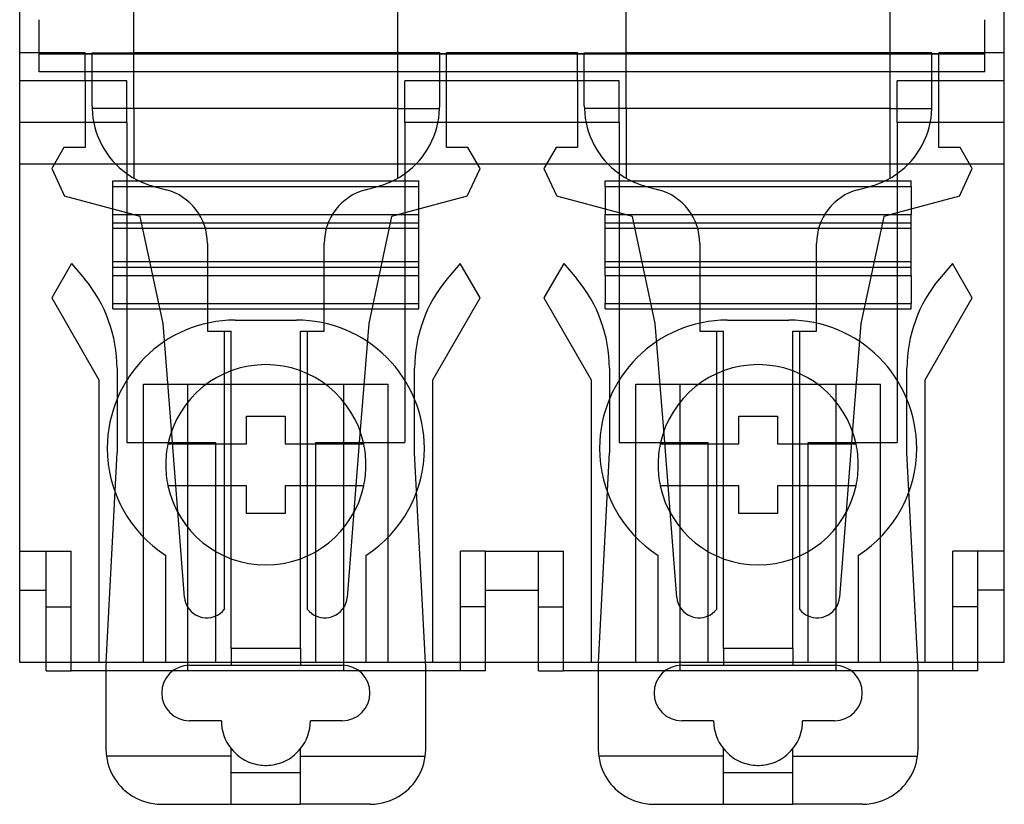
# Model space of a CAD drawing. Header units: millimetres. Extents: x -35.4 to 0, y -4.8 to 81.4.
# Tile 1 of 3: x -35.4 to 0, y -4.8 to 23.4. Entities that reach past the tile are written whole.
import ezdxf

# ---------------------------------------------------------------- set-up
doc = ezdxf.new("R2010")
doc.units = ezdxf.units.MM
doc.layers.add('HIDDEN', color=7, linetype='Continuous')
doc.layers.add('THICK', color=7, linetype='Continuous')

msp = doc.modelspace()

# ---------------------------------------------------------------- linework, layer by layer
at = {"layer": 'HIDDEN'}
for p, q in [((-34.7, 22.151), (-34.7, 23.395)), ((-0.7, 22.151), (-0.7, 23.395)), ((-35.4, 22.2), (-35.4, 22.2)), ((-34.7, 21.525), (-34.7, 22.182)), ((-34.7, 22.182), (-0.7, 22.182)), ((-0.7, 22.151), (-34.7, 22.151)), ((-33.05, 22.2), (-33.05, 22.2)), ((-32.8, 22.2), (-32.8, 22.2)), ((-31.3, 22.2), (-31.3, 22.2)), ((-21.8, 22.2), (-31.3, 22.2)), ((-21.8, 22.2), (-21.8, 22.2)), ((-20.3, 22.2), (-20.3, 22.2)), ((-20.05, 22.2), (-20.05, 22.2)), ((-15.35, 22.2), (-15.35, 22.2)), ((-15.1, 22.2), (-15.1, 22.2)), ((-13.6, 22.2), (-13.6, 22.2)), ((-4.1, 22.2), (-13.6, 22.2)), ((-4.1, 22.2), (-4.1, 22.2)), ((-2.6, 22.2), (-2.6, 22.2)), ((-2.35, 22.2), (-2.35, 22.2)), ((-0.7, 21.525), (-0.7, 22.182)), ((0, 22.2), (0, 22.2)), ((-0.7, 21.525), (-34.7, 21.525)), ((-35.4, 21.2), (-35.4, 21.2)), ((-33.05, 21.2), (-33.05, 18.8)), ((-33.05, 21.2), (-33.05, 21.2)), ((-32.8, 20.302), (-32.8, 21.2)), ((-31.55, 21.2), (-31.55, 21.2)), ((-21.55, 21.2), (-21.55, 21.2)), ((-20.3, 20.302), (-20.3, 21.2)), ((-20.05, 18.8), (-20.05, 21.2)), ((-20.05, 21.2), (-20.05, 21.2)), ((-15.35, 21.2), (-15.35, 21.2)), ((-15.35, 21.2), (-15.35, 18.8)), ((-15.1, 20.302), (-15.1, 21.2)), ((-13.85, 21.2), (-13.85, 21.2)), ((-3.85, 21.2), (-3.85, 21.2)), ((-2.6, 20.302), (-2.6, 21.2)), ((-2.35, 18.8), (-2.35, 21.2)), ((-2.35, 21.2), (-2.35, 21.2)), ((0, 21.2), (0, 21.2)), ((-32.8, 20.302), (-32.8, 20.287)), ((-32.8, 20.302), (-32.8, 20.302)), ((-32.8, 20.287), (-32.8, 20.273)), ((-32.8, 20.273), (-32.8, 20.258)), ((-32.8, 20.258), (-32.799, 20.244)), ((-32.799, 20.244), (-32.799, 20.229)), ((-32.799, 20.229), (-32.799, 20.215)), ((-32.799, 20.215), (-32.798, 20.2)), ((-31.55, 20.2), (-32.798, 20.2)), ((-21.55, 20.2), (-20.302, 20.2)), ((-20.302, 20.2), (-20.301, 20.215)), ((-20.301, 20.244), (-20.3, 20.258)), ((-20.301, 20.229), (-20.301, 20.244)), ((-20.301, 20.215), (-20.301, 20.229)), ((-20.3, 20.302), (-20.3, 20.302)), ((-20.3, 20.287), (-20.3, 20.302)), ((-20.3, 20.273), (-20.3, 20.287)), ((-20.3, 20.258), (-20.3, 20.273)), ((-15.1, 20.302), (-15.1, 20.287)), ((-15.1, 20.302), (-15.1, 20.302)), ((-15.1, 20.287), (-15.1, 20.273)), ((-15.1, 20.273), (-15.1, 20.258)), ((-15.1, 20.258), (-15.099, 20.244)), ((-15.099, 20.244), (-15.099, 20.229)), ((-15.099, 20.229), (-15.099, 20.215)), ((-15.099, 20.215), (-15.098, 20.2)), ((-13.85, 20.2), (-15.098, 20.2)), ((-3.85, 20.2), (-2.602, 20.2)), ((-2.602, 20.2), (-2.601, 20.215)), ((-2.601, 20.244), (-2.6, 20.258)), ((-2.601, 20.229), (-2.601, 20.244)), ((-2.601, 20.215), (-2.601, 20.229)), ((-2.6, 20.302), (-2.6, 20.302)), ((-2.6, 20.287), (-2.6, 20.302)), ((-2.6, 20.273), (-2.6, 20.287)), ((-2.6, 20.258), (-2.6, 20.273)), ((-35.4, 19.7), (-35.4, 19.7)), ((-33.05, 19.7), (-35.4, 19.7)), ((-33.05, 19.7), (-33.05, 19.7)), ((-20.05, 19.7), (-20.05, 19.7)), ((-15.35, 19.7), (-20.05, 19.7)), ((-15.35, 19.7), (-15.35, 19.7)), ((-2.35, 19.7), (-2.35, 19.7)), ((0, 19.7), (-2.35, 19.7)), ((0, 19.7), (0, 19.7)), ((-33.817, 18.8), (-34.25, 18.05)), ((-33.05, 18.8), (-33.817, 18.8)), ((-33.817, 18.8), (-33.817, 18.8)), ((-33.05, 18.8), (-33.05, 18.8)), ((-19.283, 18.8), (-20.05, 18.8)), ((-20.05, 18.8), (-20.05, 18.8)), ((-18.85, 18.05), (-19.283, 18.8)), ((-19.283, 18.8), (-19.283, 18.8)), ((-16.117, 18.8), (-16.55, 18.05)), ((-15.35, 18.8), (-16.117, 18.8)), ((-16.117, 18.8), (-16.117, 18.8)), ((-15.35, 18.8), (-15.35, 18.8)), ((-1.583, 18.8), (-2.35, 18.8)), ((-2.35, 18.8), (-2.35, 18.8)), ((-1.15, 18.05), (-1.583, 18.8)), ((-1.583, 18.8), (-1.583, 18.8)), ((-35.4, 18.2), (-35.4, 18.2)), ((0, 18.2), (-35.4, 18.2)), ((0, 18.2), (0, 18.2)), ((-34.25, 18.05), (-33.787, 17.057)), ((-34.25, 18.05), (-34.25, 18.05)), ((-31.3, 17.704), (-31.3, 17.704)), ((-21.8, 17.704), (-21.8, 17.704)), ((-19.313, 17.057), (-18.85, 18.05)), ((-18.85, 18.05), (-18.85, 18.05)), ((-16.55, 18.05), (-16.087, 17.057)), ((-16.55, 18.05), (-16.55, 18.05)), ((-13.6, 17.704), (-13.6, 17.704)), ((-4.1, 17.704), (-4.1, 17.704)), ((-1.613, 17.057), (-1.15, 18.05)), ((-1.15, 18.05), (-1.15, 18.05)), ((-32.05, 17.6), (-32.05, 17.6)), ((-32.05, 17.4), (-32.05, 17.6)), ((-32.05, 17.6), (-21.05, 17.6)), ((-32.05, 17.4), (-32.05, 17.4)), ((-32.05, 16.4), (-32.05, 17.4)), ((-32.05, 17.4), (-21.05, 17.4)), ((-30.576, 17.404), (-30.576, 17.404)), ((-22.524, 17.404), (-22.524, 17.404)), ((-21.05, 17.4), (-21.05, 17.6)), ((-21.05, 17.6), (-21.05, 17.6)), ((-21.05, 16.4), (-21.05, 17.4)), ((-21.05, 17.4), (-21.05, 17.4)), ((-14.35, 17.6), (-14.35, 17.6)), ((-14.35, 17.4), (-14.35, 17.6)), ((-14.35, 17.6), (-3.35, 17.6)), ((-14.35, 17.4), (-14.35, 17.4)), ((-14.35, 17.4), (-14.35, 16.4)), ((-14.35, 17.4), (-3.35, 17.4)), ((-12.876, 17.404), (-12.876, 17.404)), ((-4.824, 17.404), (-4.824, 17.404)), ((-3.35, 17.4), (-3.35, 17.6)), ((-3.35, 17.6), (-3.35, 17.6)), ((-3.35, 17.4), (-3.35, 16.4)), ((-3.35, 17.4), (-3.35, 17.4)), ((-33.787, 17.057), (-33.787, 17.057)), ((-31.55, 16.458), (-33.787, 17.057)), ((-30.132, 17.285), (-30.132, 17.285)), ((-22.968, 17.285), (-22.968, 17.285)), ((-19.313, 17.057), (-21.55, 16.458)), ((-19.313, 17.057), (-19.313, 17.057)), ((-13.85, 16.458), (-16.087, 17.057)), ((-16.087, 17.057), (-16.087, 17.057)), ((-12.432, 17.285), (-12.432, 17.285)), ((-5.268, 17.285), (-5.268, 17.285)), ((-1.613, 17.057), (-3.85, 16.458)), ((-1.613, 17.057), (-1.613, 17.057)), ((-32.05, 15.9), (-32.05, 16.4)), ((-32.05, 16.4), (-21.05, 16.4)), ((-31.064, 16.327), (-31.064, 16.327)), ((-22.036, 16.327), (-22.036, 16.327)), ((-21.05, 15.9), (-21.05, 16.4)), ((-14.35, 15.9), (-14.35, 16.4)), ((-14.35, 16.4), (-3.35, 16.4)), ((-13.364, 16.327), (-13.364, 16.327)), ((-4.336, 16.327), (-4.336, 16.327)), ((-3.35, 15.9), (-3.35, 16.4)), ((-32.05, 16.1), (-32.05, 16.1)), ((-32.05, 16.1), (-21.05, 16.1)), ((-21.05, 16.1), (-21.05, 16.1)), ((-14.35, 16.1), (-14.35, 16.1)), ((-14.35, 16.1), (-3.35, 16.1)), ((-3.35, 16.1), (-3.35, 16.1)), ((-32.05, 14.7), (-32.05, 15.918)), ((-32.05, 15.9), (-32.05, 15.9)), ((-32.05, 15.9), (-21.05, 15.9)), ((-21.05, 14.7), (-21.05, 15.918)), ((-21.05, 15.9), (-21.05, 15.9)), ((-14.35, 14.7), (-14.35, 15.918)), ((-14.35, 15.9), (-14.35, 15.9)), ((-14.35, 15.9), (-3.35, 15.9)), ((-3.35, 14.7), (-3.35, 15.918)), ((-3.35, 15.9), (-3.35, 15.9)), ((-28.65, 15.353), (-28.65, 15.353)), ((-24.45, 15.353), (-24.45, 15.353)), ((-10.95, 15.353), (-10.95, 15.353)), ((-6.75, 15.353), (-6.75, 15.353)), ((-33.535, 14.636), (-34.25, 13.398)), ((-33.535, 14.636), (-33.07, 14.081)), ((-33.535, 14.636), (-33.535, 14.636)), ((-32.05, 14.7), (-32.05, 14.7)), ((-32.05, 14.2), (-32.05, 14.7)), ((-32.05, 14.7), (-21.05, 14.7)), ((-21.05, 14.2), (-21.05, 14.7)), ((-21.05, 14.7), (-21.05, 14.7)), ((-19.565, 14.636), (-20.03, 14.081)), ((-18.85, 13.398), (-19.565, 14.636)), ((-19.565, 14.636), (-19.565, 14.636)), ((-15.835, 14.636), (-16.55, 13.398)), ((-15.835, 14.636), (-15.37, 14.081)), ((-15.835, 14.636), (-15.835, 14.636)), ((-14.35, 14.7), (-14.35, 14.7)), ((-14.35, 14.2), (-14.35, 14.7)), ((-14.35, 14.7), (-3.35, 14.7)), ((-3.35, 14.2), (-3.35, 14.7)), ((-3.35, 14.7), (-3.35, 14.7)), ((-1.865, 14.636), (-2.33, 14.081)), ((-1.15, 13.398), (-1.865, 14.636)), ((-1.865, 14.636), (-1.865, 14.636)), ((-32.05, 14.5), (-32.05, 14.5)), ((-32.05, 14.5), (-21.05, 14.5)), ((-32.05, 13.2), (-32.05, 14.2)), ((-32.05, 14.2), (-21.05, 14.2)), ((-21.05, 14.5), (-21.05, 14.5)), ((-21.05, 13.2), (-21.05, 14.2)), ((-14.35, 14.5), (-14.35, 14.5)), ((-14.35, 14.5), (-3.35, 14.5)), ((-14.35, 14.2), (-14.35, 13.2)), ((-14.35, 14.2), (-3.35, 14.2)), ((-3.35, 14.5), (-3.35, 14.5)), ((-3.35, 14.2), (-3.35, 13.2)), ((-33.07, 14.081), (-33.07, 14.081)), ((-20.03, 14.081), (-20.03, 14.081)), ((-15.37, 14.081), (-15.37, 14.081)), ((-2.33, 14.081), (-2.33, 14.081)), ((-34.25, 13.398), (-34.25, 13.398)), ((-34.25, 13.398), (-32.55, 10.454)), ((-32.05, 13.2), (-32.05, 13.2)), ((-32.05, 13), (-32.05, 13.2)), ((-32.05, 13.2), (-21.05, 13.2)), ((-21.05, 13), (-21.05, 13.2)), ((-21.05, 13.2), (-21.05, 13.2)), ((-20.55, 10.454), (-18.85, 13.398)), ((-18.85, 13.398), (-18.85, 13.398)), ((-16.55, 13.398), (-16.55, 13.398)), ((-16.55, 13.398), (-14.85, 10.454)), ((-14.35, 13.2), (-14.35, 13.2)), ((-14.35, 13), (-14.35, 13.2)), ((-14.35, 13.2), (-3.35, 13.2)), ((-3.35, 13), (-3.35, 13.2)), ((-3.35, 13.2), (-3.35, 13.2)), ((-2.85, 10.454), (-1.15, 13.398)), ((-1.15, 13.398), (-1.15, 13.398)), ((-32.05, 13), (-32.05, 13)), ((-32.05, 13), (-21.05, 13)), ((-21.05, 13), (-21.05, 13)), ((-14.35, 13), (-14.35, 13)), ((-14.35, 13), (-3.35, 13)), ((-3.35, 13), (-3.35, 13)), ((-30.247, 12.482), (-30.247, 12.482)), ((-27.65, 12.6), (-27.65, 12.6)), ((-27.65, 12.6), (-25.451, 12.6)), ((-25.451, 12.6), (-25.451, 12.6)), ((-22.853, 12.482), (-22.853, 12.482)), ((-12.547, 12.482), (-12.547, 12.482)), ((-9.95, 12.6), (-7.751, 12.6)), ((-9.95, 12.6), (-9.95, 12.6)), ((-7.751, 12.6), (-7.751, 12.6)), ((-5.153, 12.482), (-5.153, 12.482)), ((-28.65, 12.2), (-28.65, 12.2)), ((-28.05, 12.2), (-28.05, 12.2)), ((-27.8, 12.2), (-27.8, 12.2)), ((-25.3, 12.2), (-25.3, 12.2)), ((-25.05, 12.2), (-25.05, 12.2)), ((-24.45, 12.2), (-24.45, 12.2)), ((-10.95, 12.2), (-10.95, 12.2)), ((-10.35, 12.2), (-10.35, 12.2)), ((-10.1, 12.2), (-10.1, 12.2)), ((-7.6, 12.2), (-7.6, 12.2)), ((-7.35, 12.2), (-7.35, 12.2)), ((-6.75, 12.2), (-6.75, 12.2)), ((-31.9, 10.867), (-31.9, 7.832)), ((-31.9, 10.867), (-31.9, 10.867)), ((-21.2, 10.867), (-21.2, 10.867)), ((-21.2, 7.832), (-21.2, 10.867)), ((-14.2, 10.867), (-14.2, 10.867)), ((-14.2, 10.867), (-14.2, 7.832)), ((-3.5, 10.867), (-3.5, 10.867)), ((-3.5, 7.832), (-3.5, 10.867)), ((-32.55, 10.454), (-32.55, 10.454)), ((-32.55, 10.454), (-32.55, 0.3)), ((-30.95, 10.3), (-30.95, 10.3)), ((-30.95, 0.3), (-30.95, 10.3)), ((-30.95, 10.3), (-26.55, 10.3)), ((-29.35, 0.3), (-29.35, 10.3)), ((-29.35, 10.3), (-29.35, 10.3)), ((-26.55, 10.3), (-22.15, 10.3)), ((-23.75, 0.3), (-23.75, 10.3)), ((-23.75, 10.3), (-23.75, 10.3)), ((-22.15, 0.3), (-22.15, 10.3)), ((-22.15, 10.3), (-22.15, 10.3)), ((-20.55, 0.3), (-20.55, 10.454)), ((-20.55, 10.454), (-20.55, 10.454)), ((-14.85, 10.454), (-14.85, 10.454)), ((-14.85, 10.454), (-14.85, 0.3)), ((-13.25, 10.3), (-8.85, 10.3)), ((-13.25, 0.3), (-13.25, 10.3)), ((-13.25, 10.3), (-13.25, 10.3)), ((-11.65, 0.3), (-11.65, 10.3)), ((-11.65, 10.3), (-11.65, 10.3)), ((-8.85, 10.3), (-4.45, 10.3)), ((-6.05, 0.3), (-6.05, 10.3)), ((-6.05, 10.3), (-6.05, 10.3)), ((-4.45, 0.3), (-4.45, 10.3)), ((-4.45, 10.3), (-4.45, 10.3)), ((-2.85, 0.3), (-2.85, 10.454)), ((-2.85, 10.454), (-2.85, 10.454)), ((-27.25, 8.15), (-27.25, 9.15)), ((-27.25, 9.15), (-25.85, 9.15)), ((-27.25, 9.15), (-27.25, 9.15)), ((-25.85, 9.15), (-25.85, 8.15)), ((-25.85, 9.15), (-25.85, 9.15)), ((-9.55, 8.15), (-9.55, 9.15)), ((-9.55, 9.15), (-8.15, 9.15)), ((-9.55, 9.15), (-9.55, 9.15)), ((-8.15, 9.15), (-8.15, 8.15)), ((-8.15, 9.15), (-8.15, 9.15)), ((-31.55, 8.2), (-31.55, 8.2)), ((-30.071, 8.15), (-30.071, 8.15)), ((-30.071, 8.15), (-27.25, 8.15)), ((-29.472, 2.637), (-29.91, 8.2)), ((-28.35, 8.2), (-28.35, 8.2)), ((-27.25, 8.15), (-27.25, 8.15)), ((-25.85, 8.15), (-23.029, 8.15)), ((-25.85, 8.15), (-25.85, 8.15)), ((-24.75, 8.2), (-24.75, 8.2)), ((-23.19, 8.2), (-23.628, 2.637)), ((-23.029, 8.15), (-23.029, 8.15)), ((-21.55, 8.2), (-21.55, 8.2)), ((-13.85, 8.2), (-13.85, 8.2)), ((-12.371, 8.15), (-12.371, 8.15)), ((-12.371, 8.15), (-9.55, 8.15)), ((-11.772, 2.637), (-12.21, 8.2)), ((-10.65, 8.2), (-10.65, 8.2)), ((-9.55, 8.15), (-9.55, 8.15)), ((-8.15, 8.15), (-5.329, 8.15)), ((-8.15, 8.15), (-8.15, 8.15)), ((-7.05, 8.2), (-7.05, 8.2)), ((-5.49, 8.2), (-5.928, 2.637)), ((-5.329, 8.15), (-5.329, 8.15)), ((-3.85, 8.2), (-3.85, 8.2)), ((-32.295, 0.3), (-31.9, 7.832)), ((-31.9, 7.832), (-31.9, 7.832)), ((-21.2, 7.832), (-21.2, 7.832)), ((-20.805, 0.3), (-21.2, 7.832)), ((-14.595, 0.3), (-14.2, 7.832)), ((-14.2, 7.832), (-14.2, 7.832)), ((-3.5, 7.832), (-3.5, 7.832)), ((-3.105, 0.3), (-3.5, 7.832)), ((-30.15, 7.4), (-30.15, 7.4)), ((-22.95, 7.4), (-22.95, 7.4)), ((-12.45, 7.4), (-12.45, 7.4)), ((-5.25, 7.4), (-5.25, 7.4)), ((-27.25, 6.65), (-30.071, 6.65)), ((-30.071, 6.65), (-30.071, 6.65)), ((-27.25, 5.65), (-27.25, 6.65)), ((-27.25, 6.65), (-27.25, 6.65)), ((-23.029, 6.65), (-25.85, 6.65)), ((-25.85, 6.65), (-25.85, 5.65)), ((-25.85, 6.65), (-25.85, 6.65)), ((-23.029, 6.65), (-23.029, 6.65)), ((-9.55, 6.65), (-12.371, 6.65)), ((-12.371, 6.65), (-12.371, 6.65)), ((-9.55, 5.65), (-9.55, 6.65)), ((-9.55, 6.65), (-9.55, 6.65)), ((-5.329, 6.65), (-8.15, 6.65)), ((-8.15, 6.65), (-8.15, 5.65)), ((-8.15, 6.65), (-8.15, 6.65)), ((-5.329, 6.65), (-5.329, 6.65)), ((-25.85, 5.65), (-27.25, 5.65)), ((-27.25, 5.65), (-27.25, 5.65)), ((-25.85, 5.65), (-25.85, 5.65)), ((-8.15, 5.65), (-9.55, 5.65)), ((-9.55, 5.65), (-9.55, 5.65)), ((-8.15, 5.65), (-8.15, 5.65)), ((-35.4, 4.3), (-35.4, 4.3)), ((-35.4, 4.3), (-34.45, 4.3)), ((-34.45, 2.9), (-34.45, 4.3)), ((-34.45, 4.3), (-34.45, 4.3)), ((-34.45, 4.3), (-34.45, 4.3)), ((-34.45, 4.3), (-33.55, 4.3)), ((-33.55, 2.3), (-33.55, 4.3)), ((-33.55, 4.3), (-33.55, 4.3)), ((-19.55, 4.3), (-19.55, 4.3)), ((-19.55, 2.3), (-19.55, 4.3)), ((-18.65, 4.3), (-19.55, 4.3)), ((-18.65, 4.3), (-18.65, 4.3)), ((-18.65, 2.9), (-18.65, 4.3)), ((-18.65, 4.3), (-16.75, 4.3)), ((-18.65, 4.3), (-18.65, 4.3)), ((-16.75, 2.9), (-16.75, 4.3)), ((-16.75, 4.3), (-16.75, 4.3)), ((-16.75, 4.3), (-15.85, 4.3)), ((-16.75, 4.3), (-16.75, 4.3)), ((-15.85, 4.3), (-15.85, 4.3)), ((-15.85, 2.3), (-15.85, 4.3)), ((-1.85, 4.3), (-1.85, 4.3)), ((-1.85, 2.3), (-1.85, 4.3)), ((-0.95, 4.3), (-1.85, 4.3)), ((-0.95, 4.3), (-0.95, 4.3)), ((-0.95, 2.9), (-0.95, 4.3)), ((-0.95, 4.3), (-0.95, 4.3)), ((0, 4.3), (-0.95, 4.3)), ((0, 4.3), (0, 4.3)), ((-30.15, 4.139), (-30.15, 4.139)), ((-30.15, 0.3), (-30.15, 4.139)), ((-22.95, 4.139), (-22.95, 4.139)), ((-22.95, 4.139), (-22.95, 0.3)), ((-12.45, 4.139), (-12.45, 4.139)), ((-12.45, 0.3), (-12.45, 4.139)), ((-5.25, 4.139), (-5.25, 4.139)), ((-5.25, 4.139), (-5.25, 0.3)), ((-35.4, 2.9), (-35.4, 2.9)), ((-35.4, 2.9), (-34.45, 2.9)), ((-34.45, 0.3), (-34.45, 2.9)), ((-34.45, 2.9), (-34.45, 2.9)), ((-18.65, 2.9), (-18.65, 2.9)), ((-18.65, 0.3), (-18.65, 2.9)), ((-18.65, 2.9), (-16.75, 2.9)), ((-16.75, 0.3), (-16.75, 2.9)), ((-16.75, 2.9), (-16.75, 2.9)), ((-0.95, 2.9), (-0.95, 2.9)), ((-0.95, 0.3), (-0.95, 2.9)), ((0, 2.9), (-0.95, 2.9)), ((0, 2.9), (0, 2.9)), ((-29.472, 2.637), (-29.472, 2.637)), ((-23.628, 2.637), (-23.628, 2.637)), ((-11.772, 2.637), (-11.772, 2.637)), ((-5.928, 2.637), (-5.928, 2.637)), ((-34.45, 2.3), (-34.45, 2.3)), ((-34.45, 2.3), (-33.55, 2.3)), ((-33.55, 0.3), (-33.55, 2.3)), ((-33.55, 2.3), (-33.55, 2.3)), ((-28.05, 2.2), (-28.05, 2.2)), ((-25.05, 2.2), (-25.05, 2.2)), ((-19.55, 0.3), (-19.55, 2.3)), ((-19.55, 2.3), (-19.55, 2.3)), ((-18.65, 2.3), (-19.55, 2.3)), ((-18.65, 2.3), (-18.65, 2.3)), ((-16.75, 2.3), (-15.85, 2.3)), ((-16.75, 2.3), (-16.75, 2.3)), ((-15.85, 0.3), (-15.85, 2.3)), ((-15.85, 2.3), (-15.85, 2.3)), ((-10.35, 2.2), (-10.35, 2.2)), ((-7.35, 2.2), (-7.35, 2.2)), ((-1.85, 0.3), (-1.85, 2.3)), ((-1.85, 2.3), (-1.85, 2.3)), ((-0.95, 2.3), (-1.85, 2.3)), ((-0.95, 2.3), (-0.95, 2.3)), ((-35.4, 0.3), (-35.4, 0.3)), ((-35.4, 0.3), (-35.4, 0.3)), ((-34.45, 0.3), (-34.45, 0.3)), ((-34.45, 0.3), (-34.45, 0.3)), ((-33.55, 0.3), (-33.55, 0.3)), ((-32.55, 0.3), (-32.55, 0.3)), ((-32.3, 0.2), (-32.3, 0.2)), ((-29.893, 0), (-32.3, 0)), ((-30.95, 0.3), (-30.95, 0.3)), ((-30.15, 0.3), (-30.15, 0.3)), ((-29.35, 0.3), (-29.35, 0.3)), ((-29.35, 0.198), (-29.35, 0.3)), ((-29.293, 0.2), (-29.293, 0.2)), ((-24.75, 0.3), (-28.35, 0.3)), ((-28.35, 0.3), (-28.35, 0.3)), ((-27.8, 0.2), (-27.8, 0.2)), ((-25.3, 0.2), (-25.3, 0.2)), ((-24.75, 0.3), (-24.75, 0.3)), ((-23.807, 0.2), (-23.807, 0.2)), ((-23.75, 0.3), (-23.75, 0.3)), ((-23.75, 0.198), (-23.75, 0.3)), ((-20.8, 0), (-23.207, 0)), ((-22.95, 0.3), (-22.95, 0.3)), ((-22.15, 0.3), (-22.15, 0.3)), ((-20.8, 0.2), (-20.8, 0.2)), ((-20.55, 0.3), (-20.55, 0.3)), ((-19.55, 0.3), (-19.55, 0.3)), ((-18.65, 0.3), (-18.65, 0.3)), ((-18.65, 0.3), (-18.65, 0.3)), ((-16.75, 0.3), (-16.75, 0.3)), ((-16.75, 0.3), (-16.75, 0.3)), ((-15.85, 0.3), (-15.85, 0.3)), ((-14.85, 0.3), (-14.85, 0.3)), ((-14.6, 0.2), (-14.6, 0.2)), ((-12.193, 0), (-14.6, 0)), ((-13.25, 0.3), (-13.25, 0.3)), ((-12.45, 0.3), (-12.45, 0.3)), ((-11.65, 0.3), (-11.65, 0.3)), ((-11.65, 0.198), (-11.65, 0.3)), ((-11.593, 0.2), (-11.593, 0.2)), ((-7.05, 0.3), (-10.65, 0.3)), ((-10.65, 0.3), (-10.65, 0.3)), ((-10.1, 0.2), (-10.1, 0.2)), ((-7.6, 0.2), (-7.6, 0.2)), ((-7.05, 0.3), (-7.05, 0.3)), ((-6.107, 0.2), (-6.107, 0.2)), ((-6.05, 0.3), (-6.05, 0.3)), ((-6.05, 0.198), (-6.05, 0.3)), ((-3.1, 0), (-5.507, 0)), ((-5.25, 0.3), (-5.25, 0.3)), ((-4.45, 0.3), (-4.45, 0.3)), ((-3.1, 0.2), (-3.1, 0.2)), ((-2.85, 0.3), (-2.85, 0.3)), ((-1.85, 0.3), (-1.85, 0.3)), ((-0.95, 0.3), (-0.95, 0.3)), ((-0.95, 0.3), (-0.95, 0.3)), ((0, 0.3), (0, 0.3)), ((0, 0.3), (0, 0.3)), ((-34.45, 0), (-34.45, 0)), ((-33.55, 0), (-33.55, 0)), ((-19.55, 0), (-19.55, 0)), ((-18.65, 0), (-18.65, 0)), ((-16.75, 0), (-16.75, 0)), ((-15.85, 0), (-15.85, 0)), ((-1.85, 0), (-1.85, 0)), ((-0.95, 0), (-0.95, 0)), ((-29.293, -1.8), (-29.293, -1.8)), ((-28.15, -1.8), (-28.15, -1.8)), ((-24.95, -1.8), (-24.95, -1.8)), ((-23.807, -1.8), (-23.807, -1.8)), ((-11.593, -1.8), (-11.593, -1.8)), ((-10.45, -1.8), (-10.45, -1.8)), ((-7.25, -1.8), (-7.25, -1.8)), ((-6.107, -1.8), (-6.107, -1.8)), ((-32.3, -2.8), (-32.3, -2.8)), ((-27.8, -2.799), (-27.8, -2.799)), ((-25.3, -2.799), (-25.3, -2.799)), ((-20.8, -2.8), (-20.8, -2.8)), ((-14.6, -2.8), (-14.6, -2.8)), ((-10.1, -2.799), (-10.1, -2.799)), ((-7.6, -2.799), (-7.6, -2.799)), ((-3.1, -2.8), (-3.1, -2.8)), ((-30.3, -4.8), (-30.3, -4.8)), ((-27.8, -4.8), (-27.8, -4.8)), ((-25.3, -4.8), (-25.3, -4.8)), ((-22.8, -4.8), (-22.8, -4.8)), ((-12.6, -4.8), (-12.6, -4.8)), ((-10.1, -4.8), (-10.1, -4.8)), ((-7.6, -4.8), (-7.6, -4.8)), ((-5.1, -4.8), (-5.1, -4.8))]:
    msp.add_line(p, q, dxfattribs=at)
for centre, radius, start, end in [((-29.8, 20.302), 3, 181.9481, 234.3147), ((-23.3, 20.302), 3, 305.6853, 358.0519), ((-12.1, 20.302), 3, 181.9481, 234.3147), ((-5.6, 20.302), 3, 305.6853, 358.0519), ((-36.9, 10.867), 5, 0, 40), ((-16.2, 10.867), 5, 140, 180), ((-19.2, 10.867), 5, 0, 40), ((1.5, 10.867), 5, 140, 180), ((-27.65, 8), 4.6, 90.0013, 180), ((-25.45, 8), 4.6, 0, 90.0078), ((-9.95, 8), 4.6, 90.0013, 180), ((-7.75, 8), 4.6, 0, 90.0078), ((-26.55, 7.4), 3.6, 12.0247, 167.9753), ((-8.85, 7.4), 3.6, 12.0247, 167.9753), ((-26.55, 7.4), 3.6, 167.9753, 180), ((-26.55, 7.4), 3.6, 0, 12.0247), ((-8.85, 7.4), 3.6, 167.9753, 180), ((-8.85, 7.4), 3.6, 0, 12.0247), ((-27.65, 8), 4.6, 180, 237.0784), ((-25.45, 8), 4.6, 302.9187, 0), ((-9.95, 8), 4.6, 180, 237.0784), ((-7.75, 8), 4.6, 302.9187, 0), ((-26.55, 7.4), 3.6, 180, 192.0247), ((-26.55, 7.4), 3.6, 347.9753, 0), ((-8.85, 7.4), 3.6, 180, 192.0247), ((-8.85, 7.4), 3.6, 347.9753, 0), ((-26.55, 7.4), 3.6, 192.0247, 347.9753), ((-8.85, 7.4), 3.6, 192.0247, 347.9753), ((-28.674, 2.7), 0.8, 184.5, 293.9303), ((-24.426, 2.7), 0.8, 246.0697, 355.5), ((-10.974, 2.7), 0.8, 184.5, 293.9303), ((-6.726, 2.7), 0.8, 246.0697, 355.5)]:
    msp.add_arc(centre, radius, start, end, dxfattribs=at)
at = {"layer": 'THICK'}
for p, q in [((-35.4, 22.2), (-35.4, 51.156)), ((0, 22.2), (0, 51.156)), ((-31.3, 20.2), (-31.3, 23.7)), ((-21.8, 20.2), (-21.8, 23.7)), ((-13.6, 20.2), (-13.6, 23.7)), ((-4.1, 20.2), (-4.1, 23.7)), ((-35.4, 21.2), (-35.4, 22.2)), ((-33.05, 22.2), (-35.4, 22.2)), ((-33.05, 21.2), (-33.05, 22.2)), ((-32.8, 21.2), (-32.8, 22.2)), ((-32.8, 22.2), (-31.3, 22.2)), ((-20.3, 22.2), (-21.8, 22.2)), ((-20.3, 21.2), (-20.3, 22.2)), ((-20.05, 21.2), (-20.05, 22.2)), ((-15.35, 22.2), (-20.05, 22.2)), ((-15.35, 21.2), (-15.35, 22.2)), ((-15.1, 21.2), (-15.1, 22.2)), ((-15.1, 22.2), (-13.6, 22.2)), ((-2.6, 22.2), (-4.1, 22.2)), ((-2.6, 21.2), (-2.6, 22.2)), ((-2.35, 21.2), (-2.35, 22.2)), ((0, 22.2), (-2.35, 22.2)), ((0, 21.2), (0, 22.2)), ((-31.55, 21.2), (-35.4, 21.2)), ((-35.4, 19.7), (-35.4, 21.2)), ((-31.55, 19.7), (-31.55, 21.2)), ((-13.85, 21.2), (-21.55, 21.2)), ((-21.55, 19.7), (-21.55, 21.2)), ((-13.85, 19.7), (-13.85, 21.2)), ((0, 21.2), (-3.85, 21.2)), ((-3.85, 19.7), (-3.85, 21.2)), ((0, 19.7), (0, 21.2)), ((-31.3, 20.2), (-31.55, 20.2)), ((-21.8, 20.2), (-31.3, 20.2)), ((-31.3, 20.2), (-31.3, 17.704)), ((-21.8, 17.704), (-21.8, 20.2)), ((-21.8, 20.2), (-21.55, 20.2)), ((-13.6, 20.2), (-13.85, 20.2)), ((-4.1, 20.2), (-13.6, 20.2)), ((-13.6, 20.2), (-13.6, 17.704)), ((-4.1, 20.2), (-3.85, 20.2)), ((-4.1, 17.704), (-4.1, 20.2)), ((-31.55, 19.7), (-35.4, 19.7)), ((-35.4, 0.3), (-35.4, 19.7)), ((-31.55, 19.7), (-31.55, 8.2)), ((-21.55, 19.7), (-21.55, 8.2)), ((-13.85, 19.7), (-21.55, 19.7)), ((-13.85, 19.7), (-13.85, 8.2)), ((0, 19.7), (-3.85, 19.7)), ((-3.85, 19.7), (-3.85, 8.2)), ((0, 0.3), (0, 19.7)), ((-30.576, 17.404), (-30.132, 17.285)), ((-22.968, 17.285), (-22.524, 17.404)), ((-12.876, 17.404), (-12.432, 17.285)), ((-5.268, 17.285), (-4.824, 17.404)), ((-31.064, 16.327), (-31.55, 16.458)), ((-30.247, 12.482), (-31.064, 16.327)), ((-22.036, 16.327), (-22.853, 12.482)), ((-21.55, 16.458), (-22.036, 16.327)), ((-13.364, 16.327), (-13.85, 16.458)), ((-12.547, 12.482), (-13.364, 16.327)), ((-4.336, 16.327), (-5.153, 12.482)), ((-3.85, 16.458), (-4.336, 16.327)), ((-28.65, 15.353), (-28.65, 12.2)), ((-24.45, 12.2), (-24.45, 15.353)), ((-10.95, 15.353), (-10.95, 12.2)), ((-6.75, 12.2), (-6.75, 15.353)), ((-29.91, 8.2), (-30.247, 12.482)), ((-22.853, 12.482), (-23.19, 8.2)), ((-12.21, 8.2), (-12.547, 12.482)), ((-5.153, 12.482), (-5.49, 8.2)), ((-28.65, 12.2), (-27.8, 12.2)), ((-28.05, 12.2), (-28.05, 2.2)), ((-27.8, 0.8), (-27.8, 12.2)), ((-25.3, 0.8), (-25.3, 12.2)), ((-25.3, 12.2), (-24.45, 12.2)), ((-25.05, 2.2), (-25.05, 12.2)), ((-10.95, 12.2), (-10.1, 12.2)), ((-10.35, 12.2), (-10.35, 2.2)), ((-10.1, 0.8), (-10.1, 12.2)), ((-7.6, 12.2), (-6.75, 12.2)), ((-7.6, 0.8), (-7.6, 12.2)), ((-7.35, 2.2), (-7.35, 12.2)), ((-31.55, 8.2), (-28.35, 8.2)), ((-28.35, 0.3), (-28.35, 8.2)), ((-24.75, 8.2), (-21.55, 8.2)), ((-24.75, 0.3), (-24.75, 8.2)), ((-13.85, 8.2), (-10.65, 8.2)), ((-10.65, 0.3), (-10.65, 8.2)), ((-7.05, 0.3), (-7.05, 8.2)), ((-7.05, 8.2), (-3.85, 8.2)), ((-25.3, 0.8), (-27.8, 0.8)), ((-27.8, 0.8), (-27.8, 0.2)), ((-25.3, 0.8), (-25.3, 0.2)), ((-7.6, 0.8), (-10.1, 0.8)), ((-10.1, 0.8), (-10.1, 0.2)), ((-7.6, 0.8), (-7.6, 0.2)), ((-28.35, 0.3), (-35.4, 0.3)), ((-34.45, 0), (-34.45, 0.3)), ((-33.55, 0), (-33.55, 0.3)), ((-32.295, 0.3), (-32.3, 0.2)), ((-32.3, 0.2), (-32.3, -2.8)), ((-29.35, 0), (-29.893, 0)), ((-29.35, 0), (-29.35, 0.198)), ((-23.75, 0), (-29.35, 0)), ((-29.293, 0.2), (-27.8, 0.2)), ((-27.8, 0.2), (-25.3, 0.2)), ((-25.3, 0.2), (-23.807, 0.2)), ((-10.65, 0.3), (-24.75, 0.3)), ((-23.75, 0), (-23.75, 0.198)), ((-23.207, 0), (-23.75, 0)), ((-20.8, 0.2), (-20.805, 0.3)), ((-20.8, -2.8), (-20.8, 0.2)), ((-19.55, 0), (-19.55, 0.3)), ((-18.65, 0), (-18.65, 0.3)), ((-16.75, 0), (-16.75, 0.3)), ((-15.85, 0), (-15.85, 0.3)), ((-14.595, 0.3), (-14.6, 0.2)), ((-14.6, 0.2), (-14.6, -2.8)), ((-11.65, 0), (-12.193, 0)), ((-11.65, 0), (-11.65, 0.198)), ((-6.05, 0), (-11.65, 0)), ((-11.593, 0.2), (-10.1, 0.2)), ((-10.1, 0.2), (-7.6, 0.2)), ((-7.6, 0.2), (-6.107, 0.2)), ((0, 0.3), (-7.05, 0.3)), ((-6.05, 0), (-6.05, 0.198)), ((-5.507, 0), (-6.05, 0)), ((-3.1, 0.2), (-3.105, 0.3)), ((-3.1, -2.8), (-3.1, 0.2)), ((-1.85, 0), (-1.85, 0.3)), ((-0.95, 0), (-0.95, 0.3)), ((-34.45, 0), (-33.55, 0)), ((-32.3, 0), (-33.55, 0)), ((-19.55, 0), (-20.8, 0)), ((-18.65, 0), (-19.55, 0)), ((-16.75, 0), (-15.85, 0)), ((-14.6, 0), (-15.85, 0)), ((-1.85, 0), (-3.1, 0)), ((-0.95, 0), (-1.85, 0)), ((-28.15, -1.8), (-29.293, -1.8)), ((-23.807, -1.8), (-24.95, -1.8)), ((-10.45, -1.8), (-11.593, -1.8)), ((-6.107, -1.8), (-7.25, -1.8)), ((-27.8, -3.668), (-27.8, -2.799)), ((-27.8, -2.799), (-27.729, -2.882)), ((-25.371, -2.882), (-25.3, -2.799)), ((-25.3, -3.668), (-25.3, -2.799)), ((-10.1, -2.799), (-10.029, -2.882)), ((-10.1, -3.668), (-10.1, -2.799)), ((-7.671, -2.882), (-7.6, -2.799)), ((-7.6, -3.668), (-7.6, -2.799)), ((-27.8, -3.068), (-32.282, -3.068)), ((-32.282, -3.068), (-32.259, -3.205)), ((-27.729, -2.882), (-27.657, -2.955)), ((-27.657, -2.955), (-27.586, -3.02)), ((-27.586, -3.02), (-27.514, -3.077)), ((-27.514, -3.077), (-27.443, -3.128)), ((-27.443, -3.128), (-27.371, -3.173)), ((-27.371, -3.173), (-27.3, -3.213)), ((-25.8, -3.213), (-25.729, -3.173)), ((-25.729, -3.173), (-25.657, -3.128)), ((-25.657, -3.128), (-25.586, -3.077)), ((-25.586, -3.077), (-25.514, -3.02)), ((-25.514, -3.02), (-25.443, -2.955)), ((-25.443, -2.955), (-25.371, -2.882)), ((-25.3, -3.068), (-20.818, -3.068)), ((-20.841, -3.205), (-20.818, -3.068)), ((-10.1, -3.068), (-14.582, -3.068)), ((-14.582, -3.068), (-14.559, -3.205)), ((-10.029, -2.882), (-9.957, -2.955)), ((-9.957, -2.955), (-9.886, -3.02)), ((-9.886, -3.02), (-9.814, -3.077)), ((-9.814, -3.077), (-9.743, -3.128)), ((-9.743, -3.128), (-9.671, -3.173)), ((-9.671, -3.173), (-9.6, -3.213)), ((-8.1, -3.213), (-8.029, -3.173)), ((-8.029, -3.173), (-7.957, -3.128)), ((-7.957, -3.128), (-7.886, -3.077)), ((-7.886, -3.077), (-7.814, -3.02)), ((-7.814, -3.02), (-7.743, -2.955)), ((-7.743, -2.955), (-7.671, -2.882)), ((-7.6, -3.068), (-3.118, -3.068)), ((-3.141, -3.205), (-3.118, -3.068)), ((-32.259, -3.205), (-32.228, -3.333)), ((-32.228, -3.333), (-32.19, -3.456)), ((-32.19, -3.456), (-32.145, -3.572)), ((-27.3, -3.213), (-27.229, -3.249)), ((-27.229, -3.249), (-27.157, -3.28)), ((-27.157, -3.28), (-27.086, -3.308)), ((-27.086, -3.308), (-27.014, -3.331)), ((-27.014, -3.331), (-26.943, -3.351)), ((-26.943, -3.351), (-26.871, -3.367)), ((-26.871, -3.367), (-26.8, -3.38)), ((-26.8, -3.38), (-26.729, -3.39)), ((-26.729, -3.39), (-26.657, -3.396)), ((-26.657, -3.396), (-26.586, -3.4)), ((-26.586, -3.4), (-26.514, -3.4)), ((-26.514, -3.4), (-26.443, -3.396)), ((-26.443, -3.396), (-26.371, -3.39)), ((-26.371, -3.39), (-26.3, -3.38)), ((-26.3, -3.38), (-26.229, -3.367)), ((-26.229, -3.367), (-26.157, -3.351)), ((-26.157, -3.351), (-26.086, -3.331)), ((-26.086, -3.331), (-26.014, -3.308)), ((-26.014, -3.308), (-25.943, -3.28)), ((-25.943, -3.28), (-25.871, -3.249)), ((-25.871, -3.249), (-25.8, -3.213)), ((-20.955, -3.572), (-20.91, -3.456)), ((-20.91, -3.456), (-20.872, -3.333)), ((-20.872, -3.333), (-20.841, -3.205)), ((-14.559, -3.205), (-14.528, -3.333)), ((-14.528, -3.333), (-14.49, -3.456)), ((-14.49, -3.456), (-14.445, -3.572)), ((-9.6, -3.213), (-9.529, -3.249)), ((-9.529, -3.249), (-9.457, -3.28)), ((-9.457, -3.28), (-9.386, -3.308)), ((-9.386, -3.308), (-9.314, -3.331)), ((-9.314, -3.331), (-9.243, -3.351)), ((-9.243, -3.351), (-9.171, -3.367)), ((-9.171, -3.367), (-9.1, -3.38)), ((-9.1, -3.38), (-9.029, -3.39)), ((-9.029, -3.39), (-8.957, -3.396)), ((-8.957, -3.396), (-8.886, -3.4)), ((-8.886, -3.4), (-8.814, -3.4)), ((-8.814, -3.4), (-8.743, -3.396)), ((-8.743, -3.396), (-8.671, -3.39)), ((-8.671, -3.39), (-8.6, -3.38)), ((-8.6, -3.38), (-8.529, -3.367)), ((-8.529, -3.367), (-8.457, -3.351)), ((-8.457, -3.351), (-8.386, -3.331)), ((-8.386, -3.331), (-8.314, -3.308)), ((-8.314, -3.308), (-8.243, -3.28)), ((-8.243, -3.28), (-8.171, -3.249)), ((-8.171, -3.249), (-8.1, -3.213)), ((-3.255, -3.572), (-3.21, -3.456)), ((-3.21, -3.456), (-3.172, -3.333)), ((-3.172, -3.333), (-3.141, -3.205)), ((-32.145, -3.572), (-32.095, -3.682)), ((-32.095, -3.682), (-32.039, -3.787)), ((-32.039, -3.787), (-31.979, -3.887)), ((-31.979, -3.887), (-31.913, -3.983)), ((-27.8, -4.8), (-27.8, -3.668)), ((-25.3, -3.668), (-27.8, -3.668)), ((-25.3, -4.8), (-25.3, -3.668)), ((-21.187, -3.983), (-21.121, -3.887)), ((-21.121, -3.887), (-21.061, -3.787)), ((-21.061, -3.787), (-21.005, -3.682)), ((-21.005, -3.682), (-20.955, -3.572)), ((-14.445, -3.572), (-14.395, -3.682)), ((-14.395, -3.682), (-14.339, -3.787)), ((-14.339, -3.787), (-14.279, -3.887)), ((-14.279, -3.887), (-14.213, -3.983)), ((-7.6, -3.668), (-10.1, -3.668)), ((-10.1, -4.8), (-10.1, -3.668)), ((-7.6, -4.8), (-7.6, -3.668)), ((-3.487, -3.983), (-3.421, -3.887)), ((-3.421, -3.887), (-3.361, -3.787)), ((-3.361, -3.787), (-3.305, -3.682)), ((-3.305, -3.682), (-3.255, -3.572)), ((-31.913, -3.983), (-31.843, -4.073)), ((-31.843, -4.073), (-31.767, -4.159)), ((-31.767, -4.159), (-31.688, -4.24)), ((-31.688, -4.24), (-31.603, -4.317)), ((-21.497, -4.317), (-21.412, -4.24)), ((-21.412, -4.24), (-21.333, -4.159)), ((-21.333, -4.159), (-21.257, -4.073)), ((-21.257, -4.073), (-21.187, -3.983)), ((-14.213, -3.983), (-14.143, -4.073)), ((-14.143, -4.073), (-14.067, -4.159)), ((-14.067, -4.159), (-13.988, -4.24)), ((-13.988, -4.24), (-13.903, -4.317)), ((-3.797, -4.317), (-3.712, -4.24)), ((-3.712, -4.24), (-3.633, -4.159)), ((-3.633, -4.159), (-3.557, -4.073)), ((-3.557, -4.073), (-3.487, -3.983)), ((-31.603, -4.317), (-31.514, -4.39)), ((-31.514, -4.39), (-31.42, -4.457)), ((-31.42, -4.457), (-31.321, -4.52)), ((-31.321, -4.52), (-31.217, -4.578)), ((-31.217, -4.578), (-31.107, -4.63)), ((-21.993, -4.63), (-21.883, -4.578)), ((-21.883, -4.578), (-21.779, -4.52)), ((-21.779, -4.52), (-21.68, -4.457)), ((-21.68, -4.457), (-21.586, -4.39)), ((-21.586, -4.39), (-21.497, -4.317)), ((-13.903, -4.317), (-13.814, -4.39)), ((-13.814, -4.39), (-13.72, -4.457)), ((-13.72, -4.457), (-13.621, -4.52)), ((-13.621, -4.52), (-13.517, -4.578)), ((-13.517, -4.578), (-13.407, -4.63)), ((-4.293, -4.63), (-4.183, -4.578)), ((-4.183, -4.578), (-4.079, -4.52)), ((-4.079, -4.52), (-3.98, -4.457)), ((-3.98, -4.457), (-3.886, -4.39)), ((-3.886, -4.39), (-3.797, -4.317)), ((-31.107, -4.63), (-30.991, -4.677)), ((-30.991, -4.677), (-30.869, -4.717)), ((-30.869, -4.717), (-30.74, -4.751)), ((-30.74, -4.751), (-30.603, -4.777)), ((-30.603, -4.777), (-30.457, -4.794)), ((-30.457, -4.794), (-30.3, -4.8)), ((-30.3, -4.8), (-27.8, -4.8)), ((-27.8, -4.8), (-25.3, -4.8)), ((-22.8, -4.8), (-25.3, -4.8)), ((-22.8, -4.8), (-22.643, -4.794)), ((-22.643, -4.794), (-22.497, -4.777)), ((-22.497, -4.777), (-22.36, -4.751)), ((-22.36, -4.751), (-22.231, -4.717)), ((-22.231, -4.717), (-22.109, -4.677)), ((-22.109, -4.677), (-21.993, -4.63)), ((-13.407, -4.63), (-13.291, -4.677)), ((-13.291, -4.677), (-13.169, -4.717)), ((-13.169, -4.717), (-13.04, -4.751)), ((-13.04, -4.751), (-12.903, -4.777)), ((-12.903, -4.777), (-12.757, -4.794)), ((-12.757, -4.794), (-12.6, -4.8)), ((-12.6, -4.8), (-10.1, -4.8)), ((-10.1, -4.8), (-7.6, -4.8)), ((-5.1, -4.8), (-7.6, -4.8)), ((-5.1, -4.8), (-4.943, -4.794)), ((-4.943, -4.794), (-4.797, -4.777)), ((-4.797, -4.777), (-4.66, -4.751)), ((-4.66, -4.751), (-4.531, -4.717)), ((-4.531, -4.717), (-4.409, -4.677)), ((-4.409, -4.677), (-4.293, -4.63))]:
    msp.add_line(p, q, dxfattribs=at)
for centre, radius, start, end in [((-29.8, 20.302), 3, 234.3147, 240), ((-29.8, 20.302), 3, 240, 255), ((-23.3, 20.302), 3, 285, 300), ((-23.3, 20.302), 3, 300, 305.6853), ((-12.1, 20.302), 3, 234.3147, 240), ((-12.1, 20.302), 3, 240, 255), ((-5.6, 20.302), 3, 285, 300), ((-5.6, 20.302), 3, 300, 305.6853), ((-30.65, 15.353), 2, 0, 75), ((-22.45, 15.353), 2, 105, 180), ((-12.95, 15.353), 2, 0, 75), ((-4.75, 15.353), 2, 105, 180), ((-28.674, 2.7), 0.8, 293.9303, 321.3178), ((-24.426, 2.7), 0.8, 218.6822, 246.0697), ((-10.974, 2.7), 0.8, 293.9303, 321.3178), ((-6.726, 2.7), 0.8, 218.6822, 246.0697), ((-29.293, -0.8), 1, 90, 180), ((-23.807, -0.8), 1, 0, 90), ((-11.593, -0.8), 1, 90, 180), ((-6.107, -0.8), 1, 0, 90), ((-29.293, -0.8), 1, 180, 270), ((-23.807, -0.8), 1, 270, 0), ((-11.593, -0.8), 1, 180, 270), ((-6.107, -0.8), 1, 270, 0), ((-26.55, -1.8), 1.6, 180, 218.6248), ((-26.55, -1.8), 1.6, 321.3752, 0), ((-8.85, -1.8), 1.6, 180, 218.6248), ((-8.85, -1.8), 1.6, 321.3752, 0), ((-30.3, -2.8), 2, 180, 187.6993), ((-22.8, -2.8), 2, 352.3007, 0), ((-12.6, -2.8), 2, 180, 187.6993), ((-5.1, -2.8), 2, 352.3007, 0)]:
    msp.add_arc(centre, radius, start, end, dxfattribs=at)

doc.saveas('drawing.dxf')
